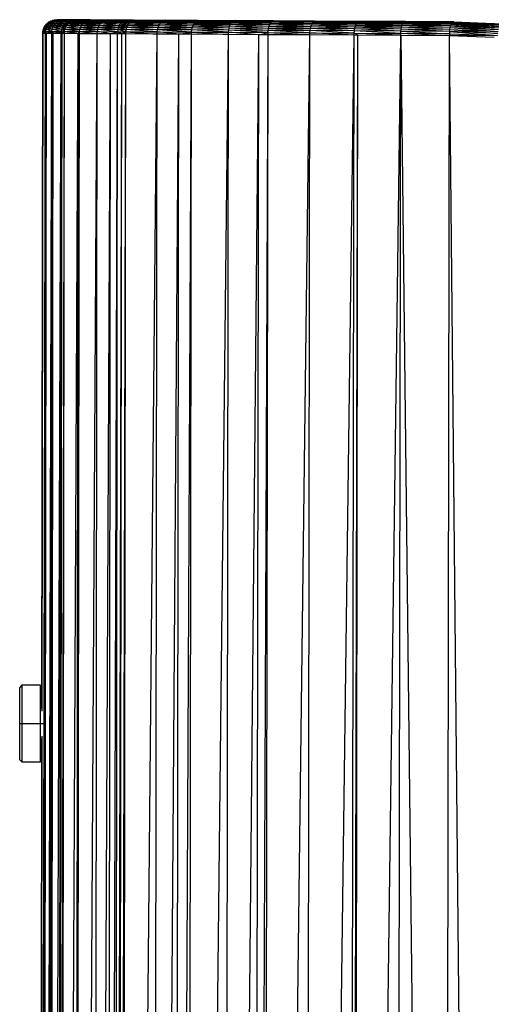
# Paper-space layout '_Posterior' of a CAD drawing. Header units: millimetres. Extents: x -39 to 164, y -161 to 389.
# Tile 4 of 5: x -39 to 29, y 247 to 389. Entities that reach past the tile are written whole.
import ezdxf

# ---------------------------------------------------------------- set-up
doc = ezdxf.new("R2010")
doc.units = ezdxf.units.MM

psp = doc.layouts.new('_Posterior')

# ---------------------------------------------------------------- linework, layer by layer
at = {"color": 7, "linetype": 'Continuous', "lineweight": 25}
for p, q in [((-35.4, 387.97), (-35.24, 388.24)), ((-35.24, 388.24), (-35.03, 388.48)), ((-35.02, 387.97), (-35.24, 388.24)), ((-34.86, 388.24), (-35.24, 388.24)), ((-35.03, 388.48), (-34.79, 388.68)), ((-34.86, 388.24), (-35.03, 388.48)), ((-34.66, 388.48), (-35.03, 388.48)), ((-35.02, 387.97), (-34.86, 388.24)), ((-34.86, 388.24), (-34.66, 388.48)), ((-34.13, 387.97), (-34.86, 388.24)), ((-33.98, 388.23), (-34.86, 388.24)), ((-34.79, 388.68), (-34.52, 388.84)), ((-34.66, 388.48), (-34.79, 388.68)), ((-34.42, 388.68), (-34.79, 388.68)), ((-34.66, 388.48), (-34.42, 388.68)), ((-33.98, 388.23), (-34.66, 388.48)), ((-33.79, 388.47), (-34.66, 388.48)), ((-34.52, 388.84), (-34.22, 388.96)), ((-34.42, 388.68), (-34.52, 388.84)), ((-34.15, 388.84), (-34.52, 388.84)), ((-34.42, 388.68), (-34.15, 388.84)), ((-33.79, 388.47), (-34.42, 388.68)), ((-33.56, 388.68), (-34.42, 388.68)), ((-34.22, 388.96), (-33.91, 389.03)), ((-34.15, 388.84), (-34.22, 388.96)), ((-33.87, 388.96), (-34.22, 388.96)), ((-34.15, 388.84), (-33.87, 388.96)), ((-33.56, 388.68), (-34.15, 388.84)), ((-33.31, 388.84), (-34.15, 388.84)), ((-34.13, 387.97), (-33.98, 388.23)), ((-33.98, 388.23), (-33.79, 388.47)), ((-32.78, 387.96), (-33.98, 388.23)), ((-32.64, 388.23), (-33.98, 388.23)), ((-33.91, 389.03), (-33.59, 389.06)), ((-33.87, 388.96), (-33.91, 389.03)), ((-33.91, 389.03), (-33.56, 389.03)), ((-33.87, 388.96), (-33.56, 389.03)), ((-33.31, 388.84), (-33.87, 388.96)), ((-33.04, 388.96), (-33.87, 388.96)), ((-33.79, 388.47), (-33.56, 388.68)), ((-32.64, 388.23), (-33.79, 388.47)), ((-32.46, 388.47), (-33.79, 388.47)), ((-33.56, 389.03), (-33.59, 389.06)), ((-33.25, 389.06), (-33.59, 389.06)), ((-33.56, 389.03), (-33.25, 389.06)), ((-33.04, 388.96), (-33.56, 389.03)), ((-33.56, 389.03), (-32.74, 389.03)), ((-33.56, 388.68), (-33.31, 388.84)), ((-32.46, 388.47), (-33.56, 388.68)), ((-32.25, 388.67), (-33.56, 388.68)), ((-33.31, 388.84), (-33.04, 388.96)), ((-32.25, 388.67), (-33.31, 388.84)), ((-32.01, 388.83), (-33.31, 388.84)), ((-32.74, 389.03), (-33.25, 389.06)), ((-32.45, 389.05), (-33.25, 389.06)), ((-33.04, 388.96), (-32.74, 389.03)), ((-32.01, 388.83), (-33.04, 388.96)), ((-31.76, 388.95), (-33.04, 388.96)), ((-32.78, 387.96), (-32.64, 388.23)), ((-32.74, 389.03), (-32.45, 389.05)), ((-31.76, 388.95), (-32.74, 389.03)), ((-32.74, 389.03), (-31.48, 389.03)), ((-32.64, 388.23), (-32.46, 388.47)), ((-32.33, 387.96), (-32.64, 388.23)), ((-32.19, 388.23), (-32.64, 388.23)), ((-32.46, 388.47), (-32.25, 388.67)), ((-32.19, 388.23), (-32.46, 388.47)), ((-32.01, 388.47), (-32.46, 388.47)), ((-31.48, 389.03), (-32.45, 389.05)), ((-31.2, 389.05), (-32.45, 389.05)), ((-32.33, 387.96), (-32.19, 388.23)), ((-32.25, 388.67), (-32.01, 388.83)), ((-32.01, 388.47), (-32.25, 388.67)), ((-31.81, 388.67), (-32.25, 388.67)), ((-32.19, 388.23), (-32.01, 388.47)), ((-30.18, 387.95), (-32.19, 388.23)), ((-30.06, 388.22), (-32.19, 388.23)), ((-32.01, 388.83), (-31.76, 388.95)), ((-31.81, 388.67), (-32.01, 388.83)), ((-31.58, 388.83), (-32.01, 388.83)), ((-32.01, 388.47), (-31.81, 388.67)), ((-30.06, 388.22), (-32.01, 388.47)), ((-29.9, 388.46), (-32.01, 388.47)), ((-31.81, 388.67), (-31.58, 388.83)), ((-29.9, 388.46), (-31.81, 388.67)), ((-29.71, 388.66), (-31.81, 388.67)), ((-31.76, 388.95), (-31.48, 389.03)), ((-31.58, 388.83), (-31.76, 388.95)), ((-31.32, 388.95), (-31.76, 388.95)), ((-31.58, 388.83), (-31.32, 388.95)), ((-29.71, 388.66), (-31.58, 388.83)), ((-29.5, 388.82), (-31.58, 388.83)), ((-31.48, 389.03), (-31.2, 389.05)), ((-31.32, 388.95), (-31.48, 389.03)), ((-31.48, 389.03), (-31.06, 389.02)), ((-31.32, 388.95), (-31.06, 389.02)), ((-29.5, 388.82), (-31.32, 388.95)), ((-29.26, 388.94), (-31.32, 388.95)), ((-31.06, 389.02), (-31.2, 389.05)), ((-30.78, 389.05), (-31.2, 389.05)), ((-31.06, 389.02), (-30.78, 389.05)), ((-29.26, 388.94), (-31.06, 389.02)), ((-31.06, 389.02), (-29.02, 389.01)), ((-29.02, 389.01), (-30.78, 389.05)), ((-28.77, 389.04), (-30.78, 389.05)), ((-30.18, 387.95), (-30.06, 388.22)), ((-30.06, 388.22), (-29.9, 388.46)), ((-27.63, 387.94), (-30.06, 388.22)), ((-27.51, 388.21), (-30.06, 388.22)), ((-29.9, 388.46), (-29.71, 388.66)), ((-27.51, 388.21), (-29.9, 388.46)), ((-27.37, 388.44), (-29.9, 388.46)), ((-29.71, 388.66), (-29.5, 388.82)), ((-27.37, 388.44), (-29.71, 388.66)), ((-27.19, 388.65), (-29.71, 388.66)), ((-29.5, 388.82), (-29.26, 388.94)), ((-27.19, 388.65), (-29.5, 388.82)), ((-27, 388.81), (-29.5, 388.82)), ((-29.26, 388.94), (-29.02, 389.01)), ((-27, 388.81), (-29.26, 388.94)), ((-26.79, 388.93), (-29.26, 388.94)), ((-29.02, 389.01), (-28.77, 389.04)), ((-26.79, 388.93), (-29.02, 389.01)), ((-29.02, 389.01), (-26.56, 389)), ((-26.56, 389), (-28.77, 389.04)), ((-28.77, 389.04), (-26.33, 389.03)), ((-27.63, 387.94), (-27.51, 388.21)), ((-27.51, 388.21), (-27.37, 388.44)), ((-24.71, 387.92), (-27.51, 388.21)), ((-24.6, 388.19), (-27.51, 388.21)), ((-27.37, 388.44), (-27.19, 388.65)), ((-24.6, 388.19), (-27.37, 388.44)), ((-24.47, 388.43), (-27.37, 388.44)), ((-27.19, 388.65), (-27, 388.81)), ((-24.47, 388.43), (-27.19, 388.65)), ((-24.31, 388.63), (-27.19, 388.65)), ((-27, 388.81), (-26.79, 388.93)), ((-24.31, 388.63), (-27, 388.81)), ((-24.13, 388.8), (-27, 388.81)), ((-26.79, 388.93), (-26.56, 389)), ((-24.13, 388.8), (-26.79, 388.93)), ((-23.94, 388.92), (-26.79, 388.93)), ((-26.56, 389), (-26.33, 389.03)), ((-23.94, 388.92), (-26.56, 389)), ((-23.73, 388.99), (-26.56, 389)), ((-23.73, 388.99), (-26.33, 389.03)), ((-26.33, 389.03), (-23.52, 389.01)), ((-24.71, 387.92), (-24.6, 388.19)), ((-24.6, 388.19), (-24.47, 388.43)), ((-23.53, 387.92), (-24.6, 388.19)), ((-23.43, 388.19), (-24.6, 388.19)), ((-24.47, 388.43), (-24.31, 388.63)), ((-23.43, 388.19), (-24.47, 388.43)), ((-23.3, 388.43), (-24.47, 388.43)), ((-24.31, 388.63), (-24.13, 388.8)), ((-23.3, 388.43), (-24.31, 388.63)), ((-23.14, 388.63), (-24.31, 388.63)), ((-24.13, 388.8), (-23.94, 388.92)), ((-23.14, 388.63), (-24.13, 388.8)), ((-22.97, 388.79), (-24.13, 388.8)), ((-23.94, 388.92), (-23.73, 388.99)), ((-22.97, 388.79), (-23.94, 388.92)), ((-22.78, 388.91), (-23.94, 388.92)), ((-23.73, 388.99), (-23.52, 389.01)), ((-22.78, 388.91), (-23.73, 388.99)), ((-22.58, 388.98), (-23.73, 388.99)), ((-23.53, 387.92), (-23.43, 388.19)), ((-22.58, 388.98), (-23.52, 389.01)), ((-23.52, 389.01), (-22.38, 389.01)), ((-23.43, 388.19), (-23.3, 388.43)), ((-19.03, 387.9), (-23.43, 388.19)), ((-18.94, 388.16), (-23.43, 388.19)), ((-23.3, 388.43), (-23.14, 388.63)), ((-18.94, 388.16), (-23.3, 388.43)), ((-18.83, 388.4), (-23.3, 388.43)), ((-23.14, 388.63), (-22.97, 388.79)), ((-18.83, 388.4), (-23.14, 388.63)), ((-18.69, 388.61), (-23.14, 388.63)), ((-22.97, 388.79), (-22.78, 388.91)), ((-18.69, 388.61), (-22.97, 388.79)), ((-18.53, 388.77), (-22.97, 388.79)), ((-22.78, 388.91), (-22.58, 388.98)), ((-18.53, 388.77), (-22.78, 388.91)), ((-18.36, 388.89), (-22.78, 388.91)), ((-22.58, 388.98), (-22.38, 389.01)), ((-18.36, 388.89), (-22.58, 388.98)), ((-18.18, 388.96), (-22.58, 388.98)), ((-18.18, 388.96), (-22.38, 389.01)), ((-22.38, 389.01), (-18, 388.99)), ((-19.03, 387.9), (-18.94, 388.16)), ((-18.94, 388.16), (-18.83, 388.4)), ((-14.12, 387.87), (-18.94, 388.16)), ((-14.04, 388.14), (-18.94, 388.16)), ((-18.83, 388.4), (-18.69, 388.61)), ((-14.04, 388.14), (-18.83, 388.4)), ((-13.93, 388.38), (-18.83, 388.4)), ((-18.69, 388.61), (-18.53, 388.77)), ((-13.93, 388.38), (-18.69, 388.61)), ((-13.81, 388.58), (-18.69, 388.61)), ((-18.53, 388.77), (-18.36, 388.89)), ((-13.81, 388.58), (-18.53, 388.77)), ((-13.67, 388.74), (-18.53, 388.77)), ((-18.36, 388.89), (-18.18, 388.96)), ((-13.67, 388.74), (-18.36, 388.89)), ((-13.51, 388.86), (-18.36, 388.89)), ((-18.18, 388.96), (-18, 388.99)), ((-13.51, 388.86), (-18.18, 388.96)), ((-13.35, 388.94), (-18.18, 388.96)), ((-13.35, 388.94), (-18, 388.99)), ((-18, 388.99), (-13.18, 388.96)), ((-14.12, 387.87), (-14.04, 388.14)), ((-14.04, 388.14), (-13.93, 388.38)), ((-8.82, 387.84), (-14.04, 388.14)), ((-8.74, 388.11), (-14.04, 388.14)), ((-13.93, 388.38), (-13.81, 388.58)), ((-8.74, 388.11), (-13.93, 388.38)), ((-8.65, 388.35), (-13.93, 388.38)), ((-13.81, 388.58), (-13.67, 388.74)), ((-8.65, 388.35), (-13.81, 388.58)), ((-8.53, 388.55), (-13.81, 388.58)), ((-13.67, 388.74), (-13.51, 388.86)), ((-8.53, 388.55), (-13.67, 388.74)), ((-8.4, 388.72), (-13.67, 388.74)), ((-13.51, 388.86), (-13.35, 388.94)), ((-8.4, 388.72), (-13.51, 388.86)), ((-8.26, 388.84), (-13.51, 388.86)), ((-13.35, 388.94), (-13.18, 388.96)), ((-8.26, 388.84), (-13.35, 388.94)), ((-8.11, 388.91), (-13.35, 388.94)), ((-8.11, 388.91), (-13.18, 388.96)), ((-13.18, 388.96), (-7.96, 388.93)), ((-8.82, 387.84), (-8.74, 388.11)), ((-8.74, 388.11), (-8.65, 388.35)), ((-3.14, 387.81), (-8.74, 388.11)), ((-3.08, 388.08), (-8.74, 388.11)), ((-8.65, 388.35), (-8.53, 388.55)), ((-3.08, 388.08), (-8.65, 388.35)), ((-2.99, 388.32), (-8.65, 388.35)), ((-8.53, 388.55), (-8.4, 388.72)), ((-2.99, 388.32), (-8.53, 388.55)), ((-2.88, 388.52), (-8.53, 388.55)), ((-8.4, 388.72), (-8.26, 388.84)), ((-2.88, 388.52), (-8.4, 388.72)), ((-2.77, 388.68), (-8.4, 388.72)), ((-8.26, 388.84), (-8.11, 388.91)), ((-2.77, 388.68), (-8.26, 388.84)), ((-2.64, 388.8), (-8.26, 388.84)), ((-8.11, 388.91), (-7.96, 388.93)), ((-2.64, 388.8), (-8.11, 388.91)), ((-2.5, 388.87), (-8.11, 388.91)), ((-2.5, 388.87), (-7.96, 388.93)), ((-7.96, 388.93), (-2.35, 388.9)), ((-3.14, 387.81), (-3.08, 388.08)), ((-3.08, 388.08), (-2.99, 388.32)), ((2.88, 387.77), (-3.08, 388.08)), ((2.94, 388.04), (-3.08, 388.08)), ((-2.99, 388.32), (-2.88, 388.52)), ((2.94, 388.04), (-2.99, 388.32)), ((3.02, 388.28), (-2.99, 388.32)), ((-2.88, 388.52), (-2.77, 388.68)), ((3.02, 388.28), (-2.88, 388.52)), ((3.12, 388.48), (-2.88, 388.52)), ((-2.77, 388.68), (-2.64, 388.8)), ((3.12, 388.48), (-2.77, 388.68)), ((3.23, 388.65), (-2.77, 388.68)), ((-2.64, 388.8), (-2.5, 388.87)), ((3.23, 388.65), (-2.64, 388.8)), ((3.35, 388.77), (-2.64, 388.8)), ((-2.5, 388.87), (-2.35, 388.9)), ((3.35, 388.77), (-2.5, 388.87)), ((3.48, 388.84), (-2.5, 388.87)), ((3.48, 388.84), (-2.35, 388.9)), ((-2.35, 388.9), (3.61, 388.86)), ((2.94, 388.04), (3.02, 388.28)), ((3.02, 388.28), (3.12, 388.48)), ((9.29, 388), (3.02, 388.28)), ((9.37, 388.24), (3.02, 388.28)), ((3.12, 388.48), (3.23, 388.65)), ((9.37, 388.24), (3.12, 388.48)), ((9.46, 388.44), (3.12, 388.48)), ((3.23, 388.65), (3.35, 388.77)), ((9.46, 388.44), (3.23, 388.65)), ((9.56, 388.61), (3.23, 388.65)), ((3.35, 388.77), (3.48, 388.84)), ((9.56, 388.61), (3.35, 388.77)), ((9.67, 388.73), (3.35, 388.77)), ((3.48, 388.84), (3.61, 388.86)), ((9.67, 388.73), (3.48, 388.84)), ((9.79, 388.8), (3.48, 388.84)), ((9.79, 388.8), (3.61, 388.86)), ((9.91, 388.82), (3.61, 388.86)), ((9.29, 388), (9.37, 388.24)), ((9.37, 388.24), (9.46, 388.44)), ((15.97, 387.96), (9.37, 388.24)), ((16.04, 388.2), (9.37, 388.24)), ((9.46, 388.44), (9.56, 388.61)), ((16.04, 388.2), (9.46, 388.44)), ((16.12, 388.4), (9.46, 388.44)), ((9.56, 388.61), (9.67, 388.73)), ((16.12, 388.4), (9.56, 388.61)), ((16.22, 388.56), (9.56, 388.61)), ((9.67, 388.73), (9.79, 388.8)), ((16.22, 388.56), (9.67, 388.73)), ((16.32, 388.68), (9.67, 388.73)), ((9.79, 388.8), (9.91, 388.82)), ((16.32, 388.68), (9.79, 388.8)), ((16.43, 388.76), (9.79, 388.8)), ((16.43, 388.76), (9.91, 388.82)), ((16.55, 388.78), (9.91, 388.82)), ((15.97, 387.96), (16.04, 388.2)), ((16.04, 388.2), (16.12, 388.4)), ((22.96, 387.91), (16.04, 388.2)), ((23.03, 388.15), (16.04, 388.2)), ((16.12, 388.4), (16.22, 388.56)), ((23.03, 388.15), (16.12, 388.4)), ((23.1, 388.35), (16.12, 388.4)), ((16.22, 388.56), (16.32, 388.68)), ((23.1, 388.35), (16.22, 388.56)), ((23.19, 388.52), (16.22, 388.56)), ((16.32, 388.68), (16.43, 388.76)), ((23.19, 388.52), (16.32, 388.68)), ((23.29, 388.64), (16.32, 388.68)), ((16.43, 388.76), (16.55, 388.78)), ((23.29, 388.64), (16.43, 388.76)), ((23.39, 388.71), (16.43, 388.76)), ((23.39, 388.71), (16.55, 388.78)), ((23.5, 388.73), (16.55, 388.78)), ((22.96, 387.91), (23.03, 388.15)), ((23.03, 388.15), (23.1, 388.35)), ((23.03, 388.15), (30, 387.88)), ((23.03, 388.15), (29.93, 387.64)), ((23.1, 388.35), (23.19, 388.52)), ((23.1, 388.35), (30.09, 388.09)), ((23.1, 388.35), (30, 387.88)), ((23.19, 388.52), (23.29, 388.64)), ((23.19, 388.52), (30.18, 388.25)), ((23.19, 388.52), (30.09, 388.09)), ((23.29, 388.64), (23.39, 388.71)), ((23.29, 388.64), (30.18, 388.25)), ((23.29, 388.64), (30.28, 388.37)), ((23.39, 388.71), (23.5, 388.73)), ((23.39, 388.71), (30.28, 388.37)), ((23.39, 388.71), (30.39, 388.43)), ((23.5, 388.73), (30.39, 388.43)), ((23.5, 388.73), (30.49, 388.45)), ((23.5, 388.73), (29.92, 388.48)), ((-35.98, -26.73), (-35.22, 387.06)), ((-35.88, -158.35), (-35.08, 387.06)), ((-35.88, -158.35), (-35.22, 387.06)), ((-35.74, -158.35), (-34.32, 387.06)), ((-35.74, -158.35), (-35.08, 387.06)), ((-35.73, 289.98), (-35.61, 387.06)), ((-35.69, 289.61), (-35.57, 387.06)), ((-35.69, 289.69), (-35.57, 387.06)), ((-35.61, 387.06), (-35.59, 387.37)), ((-35.57, 387.06), (-35.61, 387.06)), ((-35.59, 387.37), (-35.52, 387.68)), ((-35.59, 387.37), (-35.2, 387.37)), ((-35.57, 387.06), (-35.59, 387.37)), ((-35.57, 387.06), (-35.2, 387.37)), ((-35.22, 387.06), (-35.57, 387.06)), ((-35.52, 387.68), (-35.4, 387.97)), ((-35.2, 387.37), (-35.52, 387.68)), ((-35.13, 387.68), (-35.52, 387.68)), ((-35.13, 387.68), (-35.4, 387.97)), ((-35.02, 387.97), (-35.4, 387.97)), ((-35.22, 387.06), (-35.2, 387.37)), ((-35.08, 387.06), (-35.22, 387.06)), ((-35.2, 387.37), (-35.13, 387.68)), ((-35.2, 387.37), (-34.3, 387.37)), ((-35.2, 387.37), (-35.08, 387.06)), ((-35.13, 387.68), (-35.02, 387.97)), ((-34.3, 387.37), (-35.13, 387.68)), ((-34.24, 387.68), (-35.13, 387.68)), ((-35.08, 387.06), (-34.3, 387.37)), ((-34.32, 387.06), (-35.08, 387.06)), ((-34.24, 387.68), (-35.02, 387.97)), ((-34.13, 387.97), (-35.02, 387.97)), ((-34.99, -158.36), (-34.1, 387.06)), ((-34.99, -158.36), (-34.32, 387.06)), ((-34.77, -158.37), (-34.1, 387.06)), ((-34.77, -158.37), (-32.96, 387.05)), ((-34.32, 387.06), (-34.3, 387.37)), ((-34.1, 387.06), (-34.32, 387.06)), ((-34.3, 387.37), (-34.24, 387.68)), ((-34.3, 387.37), (-34.1, 387.06)), ((-34.3, 387.37), (-32.94, 387.36)), ((-34.24, 387.68), (-34.13, 387.97)), ((-32.94, 387.36), (-34.24, 387.68)), ((-32.88, 387.67), (-34.24, 387.68)), ((-32.88, 387.67), (-34.13, 387.97)), ((-32.78, 387.96), (-34.13, 387.97)), ((-34.1, 387.06), (-32.94, 387.36)), ((-32.96, 387.05), (-34.1, 387.06)), ((-33.63, -158.37), (-32.84, 387.05)), ((-33.63, -158.37), (-32.96, 387.05)), ((-33.52, -158.38), (-32.5, 387.05)), ((-33.52, -158.38), (-32.84, 387.05)), ((-33.17, -158.38), (-32.5, 387.05)), ((-33.17, -158.38), (-30.5, 387.04)), ((-32.96, 387.05), (-32.94, 387.36)), ((-32.84, 387.05), (-32.96, 387.05)), ((-32.94, 387.36), (-32.88, 387.67)), ((-32.94, 387.36), (-32.48, 387.36)), ((-32.94, 387.36), (-32.84, 387.05)), ((-32.88, 387.67), (-32.78, 387.96)), ((-32.48, 387.36), (-32.88, 387.67)), ((-32.43, 387.67), (-32.88, 387.67)), ((-32.84, 387.05), (-32.48, 387.36)), ((-32.5, 387.05), (-32.84, 387.05)), ((-32.43, 387.67), (-32.78, 387.96)), ((-32.33, 387.96), (-32.78, 387.96)), ((-32.5, 387.05), (-32.48, 387.36)), ((-32.5, 387.05), (-30.33, 387.35)), ((-30.5, 387.04), (-32.5, 387.05)), ((-32.48, 387.36), (-32.43, 387.67)), ((-32.48, 387.36), (-30.33, 387.35)), ((-32.43, 387.67), (-32.33, 387.96)), ((-30.33, 387.35), (-32.43, 387.67)), ((-30.27, 387.66), (-32.43, 387.67)), ((-30.27, 387.66), (-32.33, 387.96)), ((-30.18, 387.95), (-32.33, 387.96)), ((-31.18, -158.39), (-30.34, 387.04)), ((-31.18, -158.39), (-30.5, 387.04)), ((-31.03, -158.39), (-30.34, 387.04)), ((-31.03, -158.39), (-27.77, 387.03)), ((-30.5, 387.04), (-30.33, 387.35)), ((-30.34, 387.04), (-30.5, 387.04)), ((-30.34, 387.04), (-30.33, 387.35)), ((-27.77, 387.03), (-30.34, 387.04)), ((-30.33, 387.35), (-30.27, 387.66)), ((-30.33, 387.35), (-27.77, 387.03)), ((-30.33, 387.35), (-27.76, 387.34)), ((-30.27, 387.66), (-30.18, 387.95)), ((-27.76, 387.34), (-30.27, 387.66)), ((-27.71, 387.65), (-30.27, 387.66)), ((-27.71, 387.65), (-30.18, 387.95)), ((-27.63, 387.94), (-30.18, 387.95)), ((-28.47, -158.4), (-27.77, 387.03)), ((-28.47, -158.4), (-25.85, 387.02)), ((-27.77, 387.03), (-27.76, 387.34)), ((-25.85, 387.02), (-27.77, 387.03)), ((-27.76, 387.34), (-27.71, 387.65)), ((-27.76, 387.34), (-24.83, 387.33)), ((-25.85, 387.02), (-27.76, 387.34)), ((-27.71, 387.65), (-27.63, 387.94)), ((-24.83, 387.33), (-27.71, 387.65)), ((-24.78, 387.63), (-27.71, 387.65)), ((-24.78, 387.63), (-27.63, 387.94)), ((-24.71, 387.92), (-27.63, 387.94)), ((-26.56, -158.4), (-25.85, 387.02)), ((-26.56, -158.4), (-24.84, 387.01)), ((-25.85, 387.02), (-24.83, 387.33)), ((-24.84, 387.01), (-25.85, 387.02)), ((-25.55, -158.41), (-24.26, 387.01)), ((-25.55, -158.41), (-24.84, 387.01)), ((-24.98, -158.41), (-23.65, 387.01)), ((-24.98, -158.41), (-24.26, 387.01)), ((-24.84, 387.01), (-24.83, 387.33)), ((-24.26, 387.01), (-24.84, 387.01)), ((-24.83, 387.33), (-24.78, 387.63)), ((-24.83, 387.33), (-23.64, 387.32)), ((-24.83, 387.33), (-24.26, 387.01)), ((-24.78, 387.63), (-24.71, 387.92)), ((-23.64, 387.32), (-24.78, 387.63)), ((-23.6, 387.63), (-24.78, 387.63)), ((-23.6, 387.63), (-24.71, 387.92)), ((-23.53, 387.92), (-24.71, 387.92)), ((-24.37, -158.41), (-23.65, 387.01)), ((-24.37, -158.41), (-19.14, 386.99)), ((-24.26, 387.01), (-23.64, 387.32)), ((-23.65, 387.01), (-24.26, 387.01)), ((-23.65, 387.01), (-23.64, 387.32)), ((-19.14, 386.99), (-23.65, 387.01)), ((-23.64, 387.32), (-23.6, 387.63)), ((-23.64, 387.32), (-19.14, 386.99)), ((-23.64, 387.32), (-19.14, 387.3)), ((-23.6, 387.63), (-23.53, 387.92)), ((-19.14, 387.3), (-23.6, 387.63)), ((-19.1, 387.61), (-23.6, 387.63)), ((-19.1, 387.61), (-23.53, 387.92)), ((-19.03, 387.9), (-23.53, 387.92)), ((-19.89, -158.42), (-19.14, 386.99)), ((-19.89, -158.42), (-16.03, 386.97)), ((-19.14, 387.3), (-19.1, 387.61)), ((-16.03, 386.97), (-19.14, 387.3)), ((-19.14, 387.3), (-14.21, 387.27)), ((-19.14, 386.99), (-19.14, 387.3)), ((-16.03, 386.97), (-19.14, 386.99)), ((-19.1, 387.61), (-19.03, 387.9)), ((-14.21, 387.27), (-19.1, 387.61)), ((-14.18, 387.58), (-19.1, 387.61)), ((-14.18, 387.58), (-19.03, 387.9)), ((-14.12, 387.87), (-19.03, 387.9)), ((-16.79, -158.43), (-16.03, 386.97)), ((-16.79, -158.43), (-14.22, 386.96)), ((-16.03, 386.97), (-14.21, 387.27)), ((-14.22, 386.96), (-16.03, 386.97)), ((-14.99, -158.44), (-14.22, 386.96)), ((-14.99, -158.44), (-8.9, 386.93)), ((-14.22, 386.96), (-14.21, 387.27)), ((-8.9, 386.93), (-14.22, 386.96)), ((-14.21, 387.27), (-14.18, 387.58)), ((-14.21, 387.27), (-8.9, 386.93)), ((-14.21, 387.27), (-8.9, 387.24)), ((-14.18, 387.58), (-14.12, 387.87)), ((-8.9, 387.24), (-14.18, 387.58)), ((-8.87, 387.55), (-14.18, 387.58)), ((-8.87, 387.55), (-14.12, 387.87)), ((-8.82, 387.84), (-14.12, 387.87)), ((-9.7, -158.45), (-8.9, 386.93)), ((-9.7, -158.45), (-4.56, 386.9)), ((-8.9, 387.24), (-8.87, 387.55)), ((-8.9, 387.24), (-3.22, 387.21)), ((-4.56, 386.9), (-8.9, 387.24)), ((-8.9, 386.93), (-8.9, 387.24)), ((-4.56, 386.9), (-8.9, 386.93)), ((-8.87, 387.55), (-8.82, 387.84)), ((-3.22, 387.21), (-8.87, 387.55)), ((-3.19, 387.52), (-8.87, 387.55)), ((-3.19, 387.52), (-8.82, 387.84)), ((-3.14, 387.81), (-8.82, 387.84)), ((-5.38, -158.38), (-3.22, 386.9)), ((-5.38, -158.38), (-4.56, 386.9)), ((-4.56, 386.9), (-3.22, 387.21)), ((-3.22, 386.9), (-4.56, 386.9)), ((-4.05, -158.27), (-3.22, 386.9)), ((-4.05, -158.27), (2.81, 386.86)), ((-3.22, 387.21), (-3.19, 387.52)), ((-3.22, 386.9), (-3.22, 387.21)), ((-3.22, 387.21), (2.81, 386.86)), ((-3.22, 387.21), (2.81, 387.17)), ((2.81, 386.86), (-3.22, 386.9)), ((-3.19, 387.52), (-3.14, 387.81)), ((2.81, 387.17), (-3.19, 387.52)), ((2.84, 387.48), (-3.19, 387.52)), ((2.84, 387.48), (-3.14, 387.81)), ((2.88, 387.77), (-3.14, 387.81)), ((1.97, -157.21), (2.81, 386.86)), ((1.97, -157.21), (9.18, 386.82)), ((2.81, 387.17), (2.84, 387.48)), ((2.81, 386.86), (2.81, 387.17)), ((9.18, 386.82), (2.81, 387.17)), ((2.81, 387.17), (9.18, 387.13)), ((9.18, 386.82), (2.81, 386.86)), ((2.84, 387.48), (2.88, 387.77)), ((9.18, 387.13), (2.84, 387.48)), ((9.2, 387.44), (2.84, 387.48)), ((2.88, 387.77), (2.94, 388.04)), ((9.2, 387.44), (2.88, 387.77)), ((9.24, 387.73), (2.88, 387.77)), ((9.24, 387.73), (2.94, 388.04)), ((9.29, 388), (2.94, 388.04)), ((8.27, -154.22), (9.18, 386.82)), ((8.27, -154.22), (9.72, 386.81)), ((8.88, -153.91), (9.72, 386.81)), ((8.88, -153.91), (15.87, 386.77)), ((9.18, 387.13), (9.2, 387.44)), ((9.72, 386.81), (9.18, 387.13)), ((9.18, 387.13), (15.87, 387.09)), ((9.18, 386.82), (9.18, 387.13)), ((15.87, 386.77), (9.18, 386.82)), ((9.2, 387.44), (9.24, 387.73)), ((15.87, 387.09), (9.2, 387.44)), ((15.89, 387.4), (9.2, 387.44)), ((9.24, 387.73), (9.29, 388)), ((15.89, 387.4), (9.24, 387.73)), ((15.92, 387.69), (9.24, 387.73)), ((15.92, 387.69), (9.29, 388)), ((15.97, 387.96), (9.29, 388)), ((9.72, 386.81), (15.87, 387.09)), ((14.95, -155.52), (15.87, 386.77)), ((15.87, 387.09), (15.89, 387.4)), ((22.87, 387.04), (15.87, 387.09)), ((22.88, 386.72), (15.87, 387.09)), ((15.87, 386.77), (15.87, 387.09)), ((22.88, 386.72), (15.87, 386.77)), ((15.87, 386.77), (21.93, -146.94)), ((15.89, 387.4), (15.92, 387.69)), ((15.89, 387.4), (22.87, 387.04)), ((22.89, 387.35), (15.89, 387.4)), ((15.92, 387.69), (15.97, 387.96)), ((22.89, 387.35), (15.92, 387.69)), ((22.92, 387.64), (15.92, 387.69)), ((22.92, 387.64), (15.97, 387.96)), ((22.96, 387.91), (15.97, 387.96)), ((21.93, -146.94), (22.88, 386.72)), ((22.89, 387.35), (22.87, 387.04)), ((22.87, 387.04), (22.88, 386.72)), ((22.87, 387.04), (29.79, 386.77)), ((29.79, 386.77), (22.88, 386.72)), ((29.29, 386.48), (22.88, 386.72)), ((27.83, -128.15), (22.88, 386.72)), ((22.89, 387.35), (22.92, 387.64)), ((29.82, 387.08), (22.89, 387.35)), ((22.89, 387.35), (29.79, 386.77)), ((22.92, 387.64), (22.96, 387.91)), ((22.92, 387.64), (29.82, 387.08)), ((22.92, 387.64), (29.87, 387.37)), ((22.96, 387.91), (29.87, 387.37)), ((22.96, 387.91), (29.93, 387.64)), ((-38.63, 293.31), (-38.93, 293.01)), ((-35.93, 293.31), (-38.63, 293.31)), ((-38.63, 293.31), (-38.63, 282.31)), ((-35.93, 282.31), (-35.93, 293.31)), ((-38.93, 282.61), (-38.93, 293.01)), ((-35.73, 290.31), (-35.93, 290.31)), ((-38.93, 287.81), (-35.56, 287.81)), ((-36.11, -26.39), (-35.73, 285.65)), ((-36.1, -26.42), (-35.7, 285.93)), ((-36.07, -26.53), (-35.69, 286.01)), ((-35.93, 285.31), (-35.73, 285.31)), ((-38.93, 282.61), (-38.63, 282.31)), ((-38.63, 282.31), (-35.93, 282.31))]:
    psp.add_line(p, q, dxfattribs=at)

doc.saveas('drawing.dxf')
